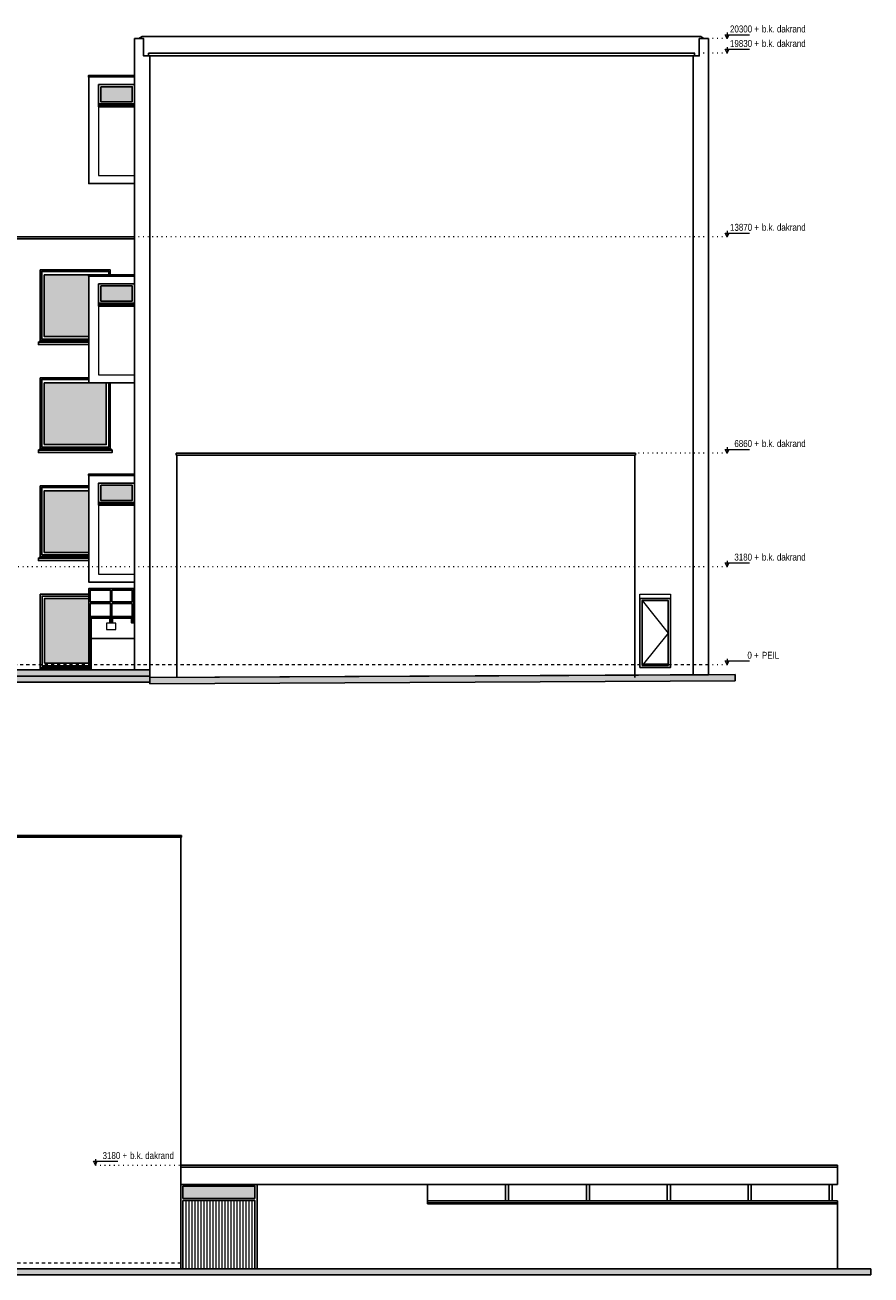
# Model space of a CAD drawing. Extents: x -59835 to 57885, y -767 to 224044.
# Tile 51 of 51: x 14058 to 41466, y 183523 to 224044. Entities that reach past the tile are written whole.
import ezdxf

# ---------------------------------------------------------------- set-up
doc = ezdxf.new("R2010")
doc.units = 0
doc.header["$MEASUREMENT"] = 0
doc.linetypes.add('DASHED', pattern=[200, 100, -100])
doc.linetypes.add('DOT', pattern=[150, 25, -125])
for name, color, linetype in [('102 - MAATVOERING', 7, 'Continuous'), ('21 - BUITENWANDEN', 92, 'Continuous'), ('24 - TRAPPEN', 92, 'Continuous'), ('31 - BUITENKOZIJNEN', 7, 'Continuous'), ('31.1 - ARCERING', 7, 'Continuous'), ('90 - TERREIN', 7, 'Continuous')]:
    doc.layers.add(name, color=color, linetype=linetype)

msp = doc.modelspace()

# ---------------------------------------------------------------- hatches: boundary and pattern name
at = {"layer": '31.1 - ARCERING', "linetype": 'Continuous', "lineweight": 5}
for points in [[(16510, 221553), (16510, 222043), (17530, 222043), (17530, 221553)], [(16510, 221553), (16510, 222043), (17530, 222043), (17530, 221553)], [(14680, 213943), (14680, 215943), (16120, 215943), (16120, 213943)], [(14680, 213943), (14680, 215943), (16120, 215943), (16120, 213943)], [(16510, 215093), (16510, 215583), (17530, 215583), (17530, 215093)], [(16510, 215093), (16510, 215583), (17530, 215583), (17530, 215093)], [(14680, 210443), (14680, 212443), (16690, 212443), (16690, 210443)], [(14680, 210443), (14680, 212443), (16690, 212443), (16690, 210443)], [(16510, 208633), (16510, 209123), (17530, 209123), (17530, 208633)], [(16510, 208633), (16510, 209123), (17530, 209123), (17530, 208633)], [(14680, 206943), (14680, 208943), (16120, 208943), (16120, 206943)], [(14680, 206943), (14680, 208943), (16120, 208943), (16120, 206943)], [(14690, 203353), (14690, 205453), (16120, 205453), (16120, 203353)], [(14690, 203353), (14690, 205453), (16120, 205453), (16120, 203353)], [(19176, 186003), (19176, 186403), (21506, 186403), (21506, 186003)], [(19176, 186003), (19176, 186403), (21506, 186403), (21506, 186003)]]:
    msp.add_hatch(color=253, dxfattribs=at).paths.add_polyline_path(points, flags=0)
at = {"layer": '90 - TERREIN', "linetype": 'Continuous', "lineweight": 5}
for points in [[(10690, 202937), (10690, 203137), (18100, 203137), (18100, 202937)], [(10687.875, 202737), (10700.375, 202937), (18105.25, 202937), (18105.25, 202737)], [(18106.0625, 202687), (18105, 202887), (37069.5, 202987), (37070.5625, 202787)], [(-2631.375, 183523), (-2625.1875, 183723), (41466, 183723), (41466, 183523)]]:
    msp.add_hatch(color=7, dxfattribs=at).paths.add_polyline_path(points, flags=0)

# ---------------------------------------------------------------- linework, layer by layer
at = {"layer": '102 - MAATVOERING', "color": 213, "linetype": 'Continuous', "lineweight": 13}
for points in [[(36807, 223796.75), (36807, 223603), (36744.5, 223728), (37532, 223728)], [(36807, 223603), (36869.5, 223728)], [(36807, 223326.75), (36807, 223133), (36744.5, 223258), (37532, 223258)], [(36807, 223133), (36869.5, 223258)], [(36807, 217366.75), (36807, 217173), (36744.5, 217298), (37532, 217298)], [(36807, 217173), (36869.5, 217298)], [(36807, 210356.75), (36807, 210163), (36744.5, 210288), (37532, 210288)], [(36807, 210163), (36869.5, 210288)], [(36807, 206676.75), (36807, 206483), (36744.5, 206608), (37532, 206608)], [(36807, 206483), (36869.5, 206608)], [(36807, 203496.75), (36807, 203303), (36744.5, 203428), (37532, 203428)], [(36807, 203303), (36869.5, 203428)], [(16338, 187276.75), (16338, 187083), (16275.5, 187208), (17063, 187208)], [(16338, 187083), (16400.5, 187208)]]:
    msp.add_lwpolyline(points, dxfattribs=at)
at = {"layer": '102 - MAATVOERING', "color": 8, "linetype": 'DOT', "lineweight": 5}
for points in [[(36807, 223603), (36200, 223603)], [(36807, 223133), (35750, 223133)], [(36807, 217173), (17600, 217173)], [(36807, 210163), (33840, 210163)], [(36807, 206483), (10690, 206483)], [(36807, 203303), (36200, 203303)], [(16338, 187083), (19106, 187083)]]:
    msp.add_lwpolyline(points, dxfattribs=at)
at = {"layer": '102 - MAATVOERING', "color": 213, "linetype": 'DASHED', "lineweight": 13}
for points in [[(36200, 203303), (-41930, 203303)], [(19106, 183903), (-12904, 183903)]]:
    msp.add_lwpolyline(points, dxfattribs=at)
at = {"layer": '21 - BUITENWANDEN', "color": 92, "linetype": 'Continuous', "lineweight": 25}
for points in [[(17600, 223603), (17600, 203137)], [(17600, 223603), (17900, 223603), (17900, 223043), (18100, 223043), (18100, 202887.9375)], [(17750, 223603), (17850, 223673)], [(35950, 223673), (17850, 223673)], [(36200, 223603), (35900, 223603), (35900, 223043), (35700, 223043), (35700, 202979.8125)], [(36050, 223603), (35950, 223673)], [(36200, 223603), (36200, 202982.5)], [(18060, 223133), (35750, 223133)], [(18060, 223133), (18060, 223043)], [(18100, 223043), (35700, 223043)], [(35750, 223133), (35750, 223043)], [(16120, 222363), (16110, 222363), (16110, 222403), (17600, 222403), (17600, 222363), (16110, 222363)], [(10740, 217173), (17600, 217173)], [(10740, 217113), (17600, 217113)], [(16120, 213683), (14490, 213683), (14490, 213763), (14550, 213813), (14550, 216103), (16820, 216103), (16820, 215943)], [(16120, 215903), (16110, 215903), (16110, 215943), (17600, 215943), (17600, 215903), (16110, 215903)], [(16820, 212443), (16820, 210313), (16880, 210263), (16880, 210183), (14490, 210183), (14490, 210263), (14550, 210313), (14550, 212603), (16120, 212603)], [(33840, 210163), (18960, 210163)], [(18960, 210163), (18960, 210103)], [(33840, 210103), (18960, 210103)], [(18980, 202891.625), (18980, 210103)], [(33820, 202891.625), (33820, 210103)], [(33840, 210163), (33840, 210103)], [(16120, 209103), (14550, 209103), (14550, 206813), (14490, 206763), (14490, 206683), (16120, 206683)], [(16120, 209443), (16110, 209443), (16110, 209483), (17600, 209483), (17600, 209443), (16110, 209443)], [(14550, 205593), (16120, 205593)], [(14550, 203173), (14550, 205593)], [(16120, 205593), (14550, 205593), (14550, 203173), (16120, 203173)], [(10690, 203137), (18100, 203137)], [(14550, 203173), (16120, 203173)], [(18100, 202887.9375), (36200, 202982.5)], [(8226, 197713), (8206, 197713), (8206, 197773), (19126, 197773)], [(19126, 197773), (19126, 197713), (19106, 197713), (19106, 183723)], [(8226, 197713), (19106, 197713)], [(19106, 187083), (40386, 187083)], [(19106, 187023), (40386, 187023)], [(40386, 186453), (40386, 187083)], [(19106, 186453), (40386, 186453)], [(21576, 186453), (21576, 183723)], [(27096, 185833), (27096, 186453)], [(29626, 185922.4375), (29626, 186453)], [(29726, 185923), (29726, 186453)], [(32246, 185922.4375), (32246, 186453)], [(32346, 185923), (32346, 186453)], [(34866, 185922.4375), (34866, 186453)], [(34966, 185923), (34966, 186453)], [(37486, 185922.4375), (37486, 186453)], [(37586, 185923), (37586, 186453)], [(40106, 185922.4375), (40106, 186453)], [(40206, 185923), (40206, 186453)], [(40386, 185923), (27096, 185923)], [(40386, 185863), (27096, 185863)], [(40386, 185833), (27096, 185833)], [(40386, 185923), (40386, 183723)], [(40386, 183723), (-2624, 183723)]]:
    msp.add_lwpolyline(points, dxfattribs=at)
for points in [[(17600, 218903), (16120, 218903), (16120, 222363), (17600, 222363), (17600, 222113), (16440, 222113), (16440, 221393), (17600, 221393)], [(17600, 212443), (16120, 212443), (16120, 215903), (17600, 215903), (17600, 215653), (16440, 215653), (16440, 214933), (17600, 214933)], [(17600, 205983), (16120, 205983), (16120, 209443), (17600, 209443), (17600, 209193), (16440, 209193), (16440, 208473), (17600, 208473)], [(33980, 203213), (33980, 205453), (34970, 205453), (34970, 203213)]]:
    msp.add_lwpolyline(points, close=True, dxfattribs=at)
at = {"layer": '21 - BUITENWANDEN', "color": 5, "linetype": 'Continuous', "lineweight": 5}
for points in [[(16440, 221393), (16440, 219163), (17600, 219163)], [(16440, 214933), (16440, 212703), (17600, 212703)], [(16440, 208473), (16440, 206243), (17600, 206243)], [(33980, 205453), (33980, 205593), (34970, 205593), (34970, 205453)]]:
    msp.add_lwpolyline(points, dxfattribs=at)
at = {"layer": '24 - TRAPPEN', "color": 92, "linetype": 'Continuous', "lineweight": 25}
for points in [[(16170, 205293), (16170, 204693), (16120, 204693), (16120, 205773), (17580, 205773), (17580, 204693), (17530, 204693), (17530, 205293)], [(16170, 205293), (16825, 205293), (16825, 204693), (16875, 204693), (16875, 205293), (17530, 205293)], [(16825, 204873), (16190, 204873), (16190, 204813), (16825, 204813)], [(17600, 204153), (16200, 204153), (16200, 204813), (16825, 204813), (16825, 204693), (16875, 204693), (16875, 204813), (17530, 204813), (17530, 204693), (17580, 204693), (17580, 204813), (17600, 204813)], [(16805, 204813), (16805, 204663), (16895, 204663), (16895, 204813)], [(16875, 204873), (17530, 204873), (17530, 204813), (16875, 204813)], [(17510, 204813), (17510, 204663), (17600, 204663), (17600, 204813)], [(17600, 204153), (17600, 204813)]]:
    msp.add_lwpolyline(points, dxfattribs=at)
for points in [[(16170, 205343), (16170, 205723), (16825, 205723), (16825, 205343)], [(16875, 205343), (16875, 205723), (17530, 205723), (17530, 205343)], [(17580, 204873), (17600, 204873), (17600, 204813), (17580, 204813)]]:
    msp.add_lwpolyline(points, close=True, dxfattribs=at)
at = {"layer": '24 - TRAPPEN', "color": 5, "linetype": 'Continuous', "lineweight": 5}
for points in [[(16120, 204693), (16120, 203137)], [(16170, 204693), (16170, 203137)], [(16200, 204153), (16200, 203137)], [(16200, 203137), (17600, 203137), (17600, 204153)], [(16120, 203137), (16200, 203137)]]:
    msp.add_lwpolyline(points, dxfattribs=at)
msp.add_lwpolyline([(16700, 204443), (17000, 204443), (17000, 204653), (16700, 204653)], close=True, dxfattribs=at)
at = {"layer": '31 - BUITENKOZIJNEN', "color": 92, "linetype": 'Continuous', "lineweight": 25}
for points in [[(16440, 222113), (17600, 222113), (17600, 221393), (16440, 221393)], [(16510, 222043), (17530, 222043), (17530, 221553), (16510, 221553)], [(16440, 215653), (17600, 215653), (17600, 214933), (16440, 214933)], [(16510, 215583), (17530, 215583), (17530, 215093), (16510, 215093)], [(14680, 210443), (14680, 212443), (16690, 212443), (16690, 210443)], [(14490, 210183), (14490, 210263), (16880, 210263), (16880, 210183)], [(14550, 206813), (14550, 209103), (16120, 209103), (16120, 206813)], [(16440, 209193), (17600, 209193), (17600, 208473), (16440, 208473)], [(16510, 209123), (17530, 209123), (17530, 208633), (16510, 208633)], [(14600, 206863), (14600, 209053), (16120, 209053), (16120, 206863)], [(14680, 206943), (14680, 208943), (16120, 208943), (16120, 206943)], [(14690, 203353), (14690, 205453), (16120, 205453), (16120, 203353)], [(33980, 203213), (33980, 205453), (34970, 205453), (34970, 203213)], [(34050, 203283), (34050, 205383), (34900, 205383), (34900, 203283)], [(14550, 203213), (16120, 203213), (16120, 203173), (14550, 203173)], [(21506, 186003), (21506, 186403), (19176, 186403), (19176, 186003)]]:
    msp.add_lwpolyline(points, close=True, dxfattribs=at)
for points in [[(16440, 221483), (17600, 221483)], [(16440, 221443), (17600, 221443)], [(16120, 213683), (14490, 213683), (14490, 213763), (14550, 213813), (14550, 216103), (16820, 216103), (16820, 215943)], [(16770, 215943), (16770, 216053), (14600, 216053), (14600, 213863), (16120, 213863)], [(16120, 213863), (14600, 213863), (14600, 216053), (16770, 216053), (16770, 215943)], [(16120, 213943), (14680, 213943), (14680, 215943), (16110, 215943)], [(16440, 215023), (17600, 215023)], [(16440, 214983), (17600, 214983)], [(14550, 213813), (14490, 213763)], [(14490, 213763), (16120, 213763)], [(14550, 213813), (16120, 213813)], [(16820, 212443), (16820, 210313), (16880, 210263), (16880, 210183), (14490, 210183), (14490, 210263), (14550, 210313), (14550, 212603), (16120, 212603)], [(16770, 212443), (16770, 210363), (14600, 210363), (14600, 212553), (16120, 212553)], [(14550, 210313), (14490, 210263)], [(14550, 210313), (16820, 210313)], [(16820, 210313), (16880, 210263)], [(16120, 209103), (14550, 209103), (14550, 206813), (14490, 206763), (14490, 206683), (16120, 206683)], [(16440, 208563), (17600, 208563)], [(16440, 208523), (17600, 208523)], [(14550, 206813), (14490, 206763)], [(16120, 206763), (14490, 206763)], [(16120, 206813), (14550, 206813)], [(16120, 204153), (16120, 203173), (14550, 203173), (14550, 205593), (16120, 205593)], [(16120, 205533), (14610, 205533), (14610, 203273), (16120, 203273), (16120, 204153)], [(19106, 183723), (19106, 186453), (21576, 186453), (21576, 183723)], [(19176, 183723), (19176, 185933), (21506, 185933), (21506, 183723)]]:
    msp.add_lwpolyline(points, dxfattribs=at)
at = {"layer": '31 - BUITENKOZIJNEN', "color": 5, "linetype": 'Continuous', "lineweight": 5}
for points in [[(34050, 205383), (34900, 204333), (34050, 203283)], [(34050, 203333), (34900, 203333)], [(19273, 185933), (19273, 183723)], [(19370.125, 185933), (19370.125, 183723)], [(19467.125, 185933), (19467.125, 183723)], [(19564.25, 185933), (19564.25, 183723)], [(19661.25, 185933), (19661.25, 183723)], [(19758.375, 185933), (19758.375, 183723)], [(19855.375, 185933), (19855.375, 183723)], [(19952.5, 185933), (19952.5, 183723)], [(20049.5, 185933), (20049.5, 183723)], [(20146.625, 185933), (20146.625, 183723)], [(20243.625, 185933), (20243.625, 183723)], [(20340.75, 185933), (20340.75, 183723)], [(20437.75, 185933), (20437.75, 183723)], [(20534.875, 185933), (20534.875, 183723)], [(20631.875, 185933), (20631.875, 183723)], [(20729, 185933), (20729, 183723)], [(20826, 185933), (20826, 183723)], [(20923.125, 185933), (20923.125, 183723)], [(21020.25, 185933), (21020.25, 183723)], [(21117.25, 185933), (21117.25, 183723)], [(21214.375, 185933), (21214.375, 183723)], [(21311.375, 185933), (21311.375, 183723)], [(21408.5, 185933), (21408.5, 183723)]]:
    msp.add_lwpolyline(points, dxfattribs=at)
at = {"layer": '90 - TERREIN', "color": 92, "linetype": 'Continuous', "lineweight": 25}
for points in [[(10690, 203137), (18100, 203137)], [(18100, 203137), (18100, 202937)], [(18105.25, 202737), (10687.875, 202737)], [(18100, 202937), (10690, 202937)], [(10700.375, 202937), (18105.25, 202937)], [(18105, 202887), (37069.5, 202987)], [(18106.0625, 202687), (18105, 202887)], [(18105.25, 202937), (18105.25, 202737)], [(37070.5625, 202787), (18106.0625, 202687)], [(37069.5, 202987), (37070.5625, 202787)], [(-2625.1875, 183723), (41466, 183723)], [(41466, 183723), (41466, 183523)], [(41466, 183523), (-2631.375, 183523)]]:
    msp.add_lwpolyline(points, dxfattribs=at)

# ---------------------------------------------------------------- texts
at = {"layer": '102 - MAATVOERING', "color": 7, "linetype": 'Continuous', "lineweight": 0, "char_height": 224.999994, "attachment_point": 7, "line_spacing_factor": 0.8}
for s, insert in [('{\\fArial Narrow|b0|i0|c12|p0; 20300 + }', (36827.125, 223799.25)), ('{\\fArial Narrow|b0|i0|c12|p0;b.k. dakrand}', (37932, 223799.25)), ('{\\fArial Narrow|b0|i0|c12|p0; 19830 + }', (36827.125, 223329.25)), ('{\\fArial Narrow|b0|i0|c12|p0;b.k. dakrand}', (37932, 223329.25)), ('{\\fArial Narrow|b0|i0|c12|p0; 13870 + }', (36827.125, 217369.25)), ('{\\fArial Narrow|b0|i0|c12|p0;b.k. dakrand}', (37932, 217369.25)), ('{\\fArial Narrow|b0|i0|c12|p0;  6860 + }', (36896.5625, 210359.25)), ('{\\fArial Narrow|b0|i0|c12|p0;b.k. dakrand}', (37932, 210359.25)), ('{\\fArial Narrow|b0|i0|c12|p0;  3180 + }', (36896.5625, 206679.25)), ('{\\fArial Narrow|b0|i0|c12|p0;b.k. dakrand}', (37932, 206679.25)), ('{\\fArial Narrow|b0|i0|c12|p0;     0 + }', (37104.875, 203499.25)), ('{\\fArial Narrow|b0|i0|c12|p0;PEIL}', (37932, 203499.25)), ('{\\fArial Narrow|b0|i0|c12|p0;  3180 + }', (16427.5625, 187279.25)), ('{\\fArial Narrow|b0|i0|c12|p0;b.k. dakrand}', (17463, 187279.25))]:
    msp.add_mtext(s, dxfattribs=dict(at, insert=insert))

doc.saveas('drawing.dxf')
